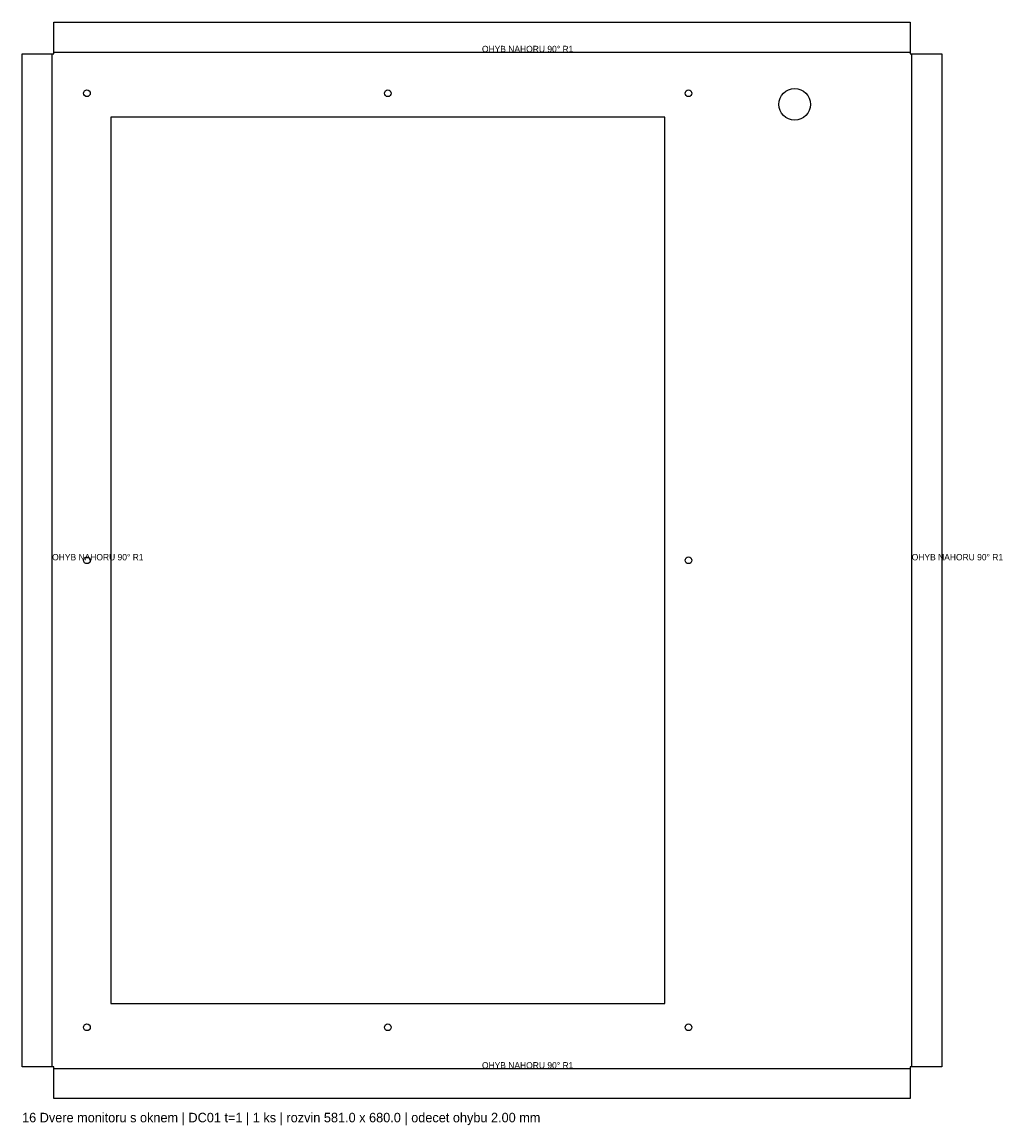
# Model space of a CAD drawing. Header units: millimetres. Extents: x 0 to 617, y -17 to 680.
import ezdxf

# ---------------------------------------------------------------- set-up
doc = ezdxf.new("R2010")
doc.units = ezdxf.units.MM
for name, color, linetype in [('BEND', 1, 'Continuous'), ('CUT', 7, 'CONTINUOUS'), ('TEXT', 3, 'CONTINUOUS')]:
    doc.layers.add(name, color=color, linetype=linetype)

msp = doc.modelspace()

# ---------------------------------------------------------------- linework, layer by layer
at = {"layer": 'BEND'}
for p, q in [((19, 20), (19, 660)), ((20, 661), (561, 661)), ((562, 20), (562, 660)), ((20, 19), (561, 19))]:
    msp.add_line(p, q, dxfattribs=at)
at = {"layer": 'CUT'}
for p, q in [((20, 660), (20, 680)), ((20, 680), (561, 680)), ((561, 680), (561, 660)), ((0, 660), (20, 660)), ((0, 20), (0, 660)), ((561, 660), (581, 660)), ((581, 660), (581, 20)), ((406, 620), (56, 620)), ((56, 620), (56, 60)), ((406, 60), (406, 620)), ((56, 60), (406, 60)), ((20, 20), (0, 20)), ((20, 0), (20, 20)), ((581, 20), (561, 20)), ((561, 20), (561, 0)), ((561, 0), (20, 0))]:
    msp.add_line(p, q, dxfattribs=at)
for centre, radius in [((41, 635), 2.1), ((231, 635), 2.1), ((421, 635), 2.1), ((488, 628), 10), ((41, 340), 2.1), ((421, 340), 2.1), ((41, 45), 2.1), ((231, 45), 2.1), ((421, 45), 2.1)]:
    msp.add_circle(centre, radius, dxfattribs=at)

# ---------------------------------------------------------------- texts
at = {"layer": 'TEXT'}
for s, height, p in [('OHYB NAHORU 90° R1', 4, (290.5, 661)), ('OHYB NAHORU 90° R1', 4, (19, 340)), ('OHYB NAHORU 90° R1', 4, (562, 340)), ('OHYB NAHORU 90° R1', 4, (290.5, 19)), ('16 Dvere monitoru s oknem | DC01 t=1 | 1 ks | rozvin 581.0 x 680.0 | odecet ohybu 2.00 mm', 6, (0, -15))]:
    msp.add_text(s, height=height, dxfattribs=at).set_placement(p)

doc.saveas('drawing.dxf')
